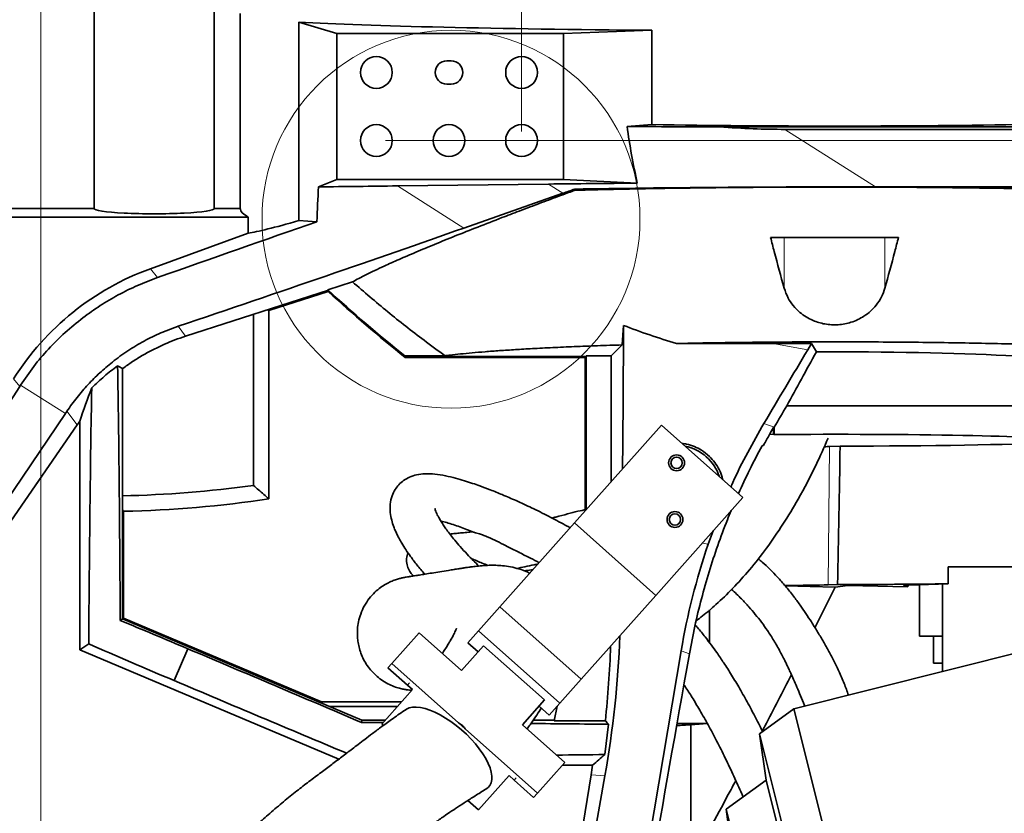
# Model space of a CAD drawing. Header units: millimetres. Extents: x 0 to 11920, y 0 to 8400.
# Tile 29 of 120: x 2749 to 3183, y 5412 to 5762. Entities that reach past the tile are written whole.
import ezdxf

# ---------------------------------------------------------------- set-up
doc = ezdxf.new("R2010")
doc.units = ezdxf.units.MM
doc.header["$LTSCALE"] = 20
doc.styles.add('SLDTEXTSTYLE0', font='TXT', dxfattribs={"width": 0.605})
doc.dimstyles.new('SLDDIMSTYLE1', dxfattribs={"dimtxt": 70, "dimasz": 70, "dimexe": 0, "dimexo": 0.0625, "dimgap": -17.5, "dimtad": 1, "dimdec": 1, "dimrnd": 1e-09, "dimzin": 12, "dimdsep": 46, "dimtxsty": 'SLDTEXTSTYLE0', "dimsah": 1, "dimcen": 0.09, "dimadec": 0, "dimazin": 3, "dimtfac": 1, "dimtmove": 0, "dimatfit": 0, "dimfxl": 1, "dimfrac": 2, "dimtolj": 1, "dimarcsym": 0})
doc.dimstyles.new('SLDDIMSTYLE7', dxfattribs={"dimtxt": 70, "dimasz": 70, "dimexe": 0, "dimexo": 0.0625, "dimgap": 17.5, "dimtad": 1, "dimdec": 1, "dimrnd": 1e-09, "dimzin": 12, "dimdsep": 46, "dimtxsty": 'SLDTEXTSTYLE0', "dimsah": 1, "dimcen": 0.09, "dimadec": 0, "dimazin": 3, "dimtfac": 1, "dimtofl": 0, "dimtmove": 0, "dimatfit": 3, "dimfxl": 1, "dimfrac": 2, "dimtolj": 1, "dimtzin": 12, "dimarcsym": 0})

# ---------------------------------------------------------------- blocks, each defined once
blk = doc.blocks.new('_D_22')
at = {"color": 7, "linetype": 'Continuous', "lineweight": 0}
for p, q in [((2758.05, 5217.64), (2758.05, 6191.72)), ((3108.05, 6097.64), (3108.05, 6191.72)), ((2758.05, 6161.72), (2462.4, 6161.72)), ((2758.05, 6161.72), (3108.05, 6161.72))]:
    blk.add_line(p, q, dxfattribs=at)
at = {"color": 7, "linetype": 'Continuous', "lineweight": 18}
for points in [[(2758.05, 6161.72), (2828.05, 6151.72), (2828.05, 6171.72)], [(3108.05, 6161.72), (3038.05, 6171.72), (3038.05, 6151.72)]]:
    blk.add_solid(points, dxfattribs=at)
at = {"color": 7, "linetype": 'Continuous', "lineweight": 18, "insert": (2462.4, 6251.96), "char_height": 70, "attachment_point": 1, "style": 'SLDTEXTSTYLE0'}
blk.add_mtext('350', dxfattribs=at)
blk = doc.blocks.new('_D_23')
at = {"color": 7, "linetype": 'Continuous', "lineweight": 0}
for p, q in [((2753.16, 6043.64), (2288.66, 6043.64)), ((2318.66, 5213.64), (2318.66, 6043.64)), ((2754.05, 5213.64), (2288.66, 5213.64))]:
    blk.add_line(p, q, dxfattribs=at)
at = {"color": 7, "linetype": 'Continuous', "lineweight": 18}
for points in [[(2318.66, 6043.64), (2308.66, 5973.64), (2328.66, 5973.64)], [(2318.66, 5213.64), (2328.66, 5283.64), (2308.66, 5283.64)]]:
    blk.add_solid(points, dxfattribs=at)
at = {"color": 7, "linetype": 'Continuous', "lineweight": 18, "insert": (2228.43, 5548.43), "char_height": 70, "attachment_point": 1, "rotation": 90, "style": 'SLDTEXTSTYLE0'}
blk.add_mtext('830', dxfattribs=at)
blk = doc.blocks.new('_D_31')
at = {"color": 7, "linetype": 'Continuous', "lineweight": 0}
for p, q in [((3467.39, 6043.64), (4537.73, 6043.64)), ((4507.73, 3672.64), (4507.73, 6043.64)), ((2972.47, 3672.64), (4537.73, 3672.64))]:
    blk.add_line(p, q, dxfattribs=at)
at = {"color": 7, "linetype": 'Continuous', "lineweight": 18}
for points in [[(4507.73, 6043.64), (4497.73, 5973.64), (4517.73, 5973.64)], [(4507.73, 3672.64), (4517.73, 3742.64), (4497.73, 3742.64)]]:
    blk.add_solid(points, dxfattribs=at)
at = {"color": 7, "linetype": 'Continuous', "lineweight": 18, "insert": (4417.5, 4751.19), "char_height": 70, "attachment_point": 1, "rotation": 90, "style": 'SLDTEXTSTYLE0'}
blk.add_mtext('2371', dxfattribs=at)
blk = doc.blocks.new('_D_32')
at = {"color": 7, "linetype": 'Continuous', "lineweight": 0}
for p, q in [((4331.41, 5708.24), (4331.41, 5828.24)), ((2910.05, 5708.24), (4361.41, 5708.24)), ((4331.41, 5213.64), (4331.41, 5708.24)), ((4202.49, 5316.56), (4202.49, 5605.31)), ((4202.49, 5605.31), (4309.92, 5605.31)), ((4309.92, 5605.31), (4309.92, 5316.56)), ((4309.92, 5316.56), (4202.49, 5316.56)), ((2762.05, 5213.64), (4361.41, 5213.64)), ((4331.41, 5213.64), (4331.41, 5093.64))]:
    blk.add_line(p, q, dxfattribs=at)
at = {"color": 7, "linetype": 'Continuous', "lineweight": 18}
for points in [[(4331.41, 5708.24), (4341.41, 5778.24), (4321.41, 5778.24)], [(4331.41, 5213.64), (4321.41, 5143.64), (4341.41, 5143.64)]]:
    blk.add_solid(points, dxfattribs=at)
at = {"color": 7, "linetype": 'Continuous', "lineweight": 18, "insert": (4219.69, 5340.62), "char_height": 70, "attachment_point": 1, "rotation": 90, "style": 'SLDTEXTSTYLE0'}
blk.add_mtext('494,6', dxfattribs=at)
blk = doc.blocks.new('_D_37')
at = {"color": 7, "linetype": 'Continuous', "lineweight": 0}
for p, q in [((3108.05, 6097.64), (3108.05, 6243.23)), ((3381.55, 5524.13), (3381.55, 6243.23)), ((3108.05, 6213.23), (3381.55, 6213.23)), ((3381.55, 6213.23), (3730.06, 6213.23))]:
    blk.add_line(p, q, dxfattribs=at)
at = {"color": 7, "linetype": 'Continuous', "lineweight": 18}
for points in [[(3108.05, 6213.23), (3178.05, 6203.23), (3178.05, 6223.23)], [(3381.55, 6213.23), (3311.55, 6223.23), (3311.55, 6203.23)]]:
    blk.add_solid(points, dxfattribs=at)
at = {"color": 7, "linetype": 'Continuous', "lineweight": 18, "insert": (3489.43, 6303.46), "char_height": 70, "attachment_point": 1, "style": 'SLDTEXTSTYLE0'}
blk.add_mtext('273,5', dxfattribs=at)
blk = doc.blocks.new('_D_44')
at = {"color": 7, "linetype": 'Continuous', "lineweight": 0}
for p, q in [((2753.89, 6445.12), (2753.89, 6552.55)), ((2753.89, 6552.55), (2962.43, 6552.55)), ((2962.43, 6552.55), (2962.43, 6445.12)), ((2970.05, 5712.24), (2970.05, 6453.64)), ((3108.05, 6097.64), (3108.05, 6453.64)), ((2962.43, 6445.12), (2753.89, 6445.12)), ((2970.05, 6423.64), (2719.13, 6423.64)), ((2970.05, 6423.64), (3108.05, 6423.64)), ((3108.05, 6423.64), (3228.05, 6423.64))]:
    blk.add_line(p, q, dxfattribs=at)
at = {"color": 7, "linetype": 'Continuous', "lineweight": 18}
for points in [[(2970.05, 6423.64), (2900.05, 6433.64), (2900.05, 6413.64)], [(3108.05, 6423.64), (3178.05, 6413.64), (3178.05, 6433.64)]]:
    blk.add_solid(points, dxfattribs=at)
at = {"color": 7, "linetype": 'Continuous', "lineweight": 18, "insert": (2777.95, 6535.36), "char_height": 70, "attachment_point": 1, "style": 'SLDTEXTSTYLE0'}
blk.add_mtext('138', dxfattribs=at)
blk = doc.blocks.new('_D_45')
at = {"color": 7, "linetype": 'Continuous', "lineweight": 0}
for p, q in [((3072.78, 6585.12), (3072.78, 6692.55)), ((3072.78, 6692.55), (3281.32, 6692.55)), ((3281.32, 6692.55), (3281.32, 6585.12)), ((3108.05, 6097.64), (3108.05, 6593.64)), ((3246.05, 5712.24), (3246.05, 6593.64)), ((3281.32, 6585.12), (3072.78, 6585.12)), ((3108.05, 6563.64), (2988.05, 6563.64)), ((3246.05, 6563.64), (3108.05, 6563.64)), ((3246.05, 6563.64), (3366.05, 6563.64))]:
    blk.add_line(p, q, dxfattribs=at)
at = {"color": 7, "linetype": 'Continuous', "lineweight": 18}
for points in [[(3108.05, 6563.64), (3038.05, 6573.64), (3038.05, 6553.64)], [(3246.05, 6563.64), (3316.05, 6553.64), (3316.05, 6573.64)]]:
    blk.add_solid(points, dxfattribs=at)
at = {"color": 7, "linetype": 'Continuous', "lineweight": 18, "insert": (3096.84, 6675.36), "char_height": 70, "attachment_point": 1, "style": 'SLDTEXTSTYLE0'}
blk.add_mtext('138', dxfattribs=at)

msp = doc.modelspace()

# ---------------------------------------------------------------- linework, layer by layer
at = {"color": 7, "linetype": 'Continuous', "lineweight": 35}
for p, q in [((2781.547743, 5773.435074), (2781.547743, 5678.235074)), ((2834.547743, 5678.235074), (2834.547743, 5773.435074)), ((2846.047743, 5764.235074), (2846.047743, 5678.235074)), ((2871.84458, 5760.384091), (2888.610299, 5755.366003)), ((2871.84458, 5672.924316), (2871.84458, 5760.384091)), ((2988.54878, 5755.366003), (2888.610299, 5755.366003)), ((2888.610299, 5755.366003), (2888.610299, 5691.06047)), ((2988.54878, 5755.366003), (3027.534674, 5756.823973)), ((2988.54878, 5691.06047), (2988.54878, 5755.366003)), ((3027.534674, 5756.823973), (3027.534674, 5715.266334)), ((2939.047743, 5743.335074), (2937.047743, 5743.335074)), ((2937.047743, 5733.135074), (2939.047743, 5733.135074)), ((3027.534674, 5715.266334), (3016.553599, 5714.444444)), ((3057.319853, 5714.235074), (3202.339234, 5714.235074)), ((3086.189174, 5713.155096), (3200.060025, 5713.155096)), ((2880.476973, 5687.814083), (2888.610299, 5691.06047)), ((2888.610299, 5691.06047), (2988.54878, 5691.06047)), ((2915.299674, 5688.220672), (2981.912222, 5689.043124)), ((2988.54878, 5691.06047), (3021.070568, 5689.438542)), ((3194.917043, 5687.84832), (3126.156558, 5687.84832)), ((2988.301562, 5684.997486), (2944.637103, 5669.644633)), ((2993.547285, 5686.304871), (2993.468302, 5686.80798)), ((2781.547743, 5678.235074), (2733.047743, 5678.235074)), ((2849.517764, 5674.516806), (2735.90087, 5674.516806)), ((2846.047743, 5678.235074), (2834.547743, 5678.235074)), ((2849.517764, 5667.431571), (2849.517764, 5674.516806)), ((2871.84458, 5672.924316), (2879.826198, 5672.439095)), ((2849.517764, 5667.431571), (2806.378938, 5651.730322)), ((3136.249371, 5665.526866), (3079.846114, 5665.526866)), ((2884.675344, 5642.431718), (2895.497849, 5645.915626)), ((2884.896194, 5642.227531), (2821.863025, 5621.936316)), ((2858.659627, 5633.304719), (2884.782927, 5641.714157)), ((2884.782927, 5641.714157), (2884.898256, 5642.235295)), ((2851.820412, 5556.173078), (2851.820412, 5631.579997)), ((2858.659627, 5633.304719), (2857.978326, 5633.562311)), ((2858.659627, 5633.304719), (2858.659627, 5550.245879)), ((3014.343107, 5618.121625), (3014.971507, 5626.739624)), ((3009.549178, 5613.327696), (3014.343107, 5618.121625)), ((3097.961331, 5618.755667), (3080.818558, 5618.753804)), ((3097.961331, 5618.755667), (3096.247034, 5615.89898)), ((3100.055158, 5615.05484), (3097.961331, 5618.755667)), ((2918.589594, 5613.327696), (2918.919251, 5613.065657)), ((2918.589594, 5613.327696), (2936.308434, 5613.327696)), ((2918.760926, 5612.611687), (2918.919445, 5613.065657)), ((2918.760926, 5612.611687), (2998.093773, 5612.611687)), ((2998.547743, 5613.065657), (2918.919251, 5613.065657)), ((2998.093773, 5612.611687), (2998.547743, 5613.065657)), ((2998.093773, 5612.611687), (2998.093773, 5545.414255)), ((2998.547743, 5613.327696), (3009.549178, 5613.327696)), ((2998.547743, 5613.327696), (2998.547743, 5545.406078)), ((3009.549178, 5613.327696), (3009.549178, 5557.766722)), ((2794.105275, 5607.663419), (2794.105275, 5497.294306)), ((2656.166569, 5455.685735), (2748.759581, 5599.854497)), ((2768.901905, 5587.88263), (2672.464297, 5445.366246)), ((3087.016112, 5591.235074), (3202.547743, 5591.235074)), ((2775.276636, 5584.463687), (2775.276636, 5483.725108)), ((2673.988594, 5437.891521), (2774.113494, 5582.817368)), ((3031.779103, 5582.743115), (2993.3991, 5539.62133)), ((3067.634294, 5550.830653), (3031.779103, 5582.743115)), ((3081.397569, 5581.735074), (3081.182311, 5581.735074)), ((3081.182311, 5578.701415), (3081.182311, 5581.735074)), ((3081.456409, 5581.8348), (3081.397569, 5581.735074)), ((3081.397569, 5578.609202), (3081.397569, 5581.735074)), ((3081.182311, 5578.701415), (3079.432357, 5578.674959)), ((3081.397569, 5578.609202), (3081.182311, 5578.701415)), ((3110.531889, 5573.486322), (3105.839288, 5573.310891)), ((3067.634294, 5550.830653), (3029.254292, 5507.708868)), ((2794.105275, 5545.425349), (2794.559245, 5544.752814)), ((2794.559245, 5497.595292), (2794.559245, 5544.752814)), ((2993.3991, 5539.62133), (2960.491052, 5502.64755)), ((3029.254292, 5507.708868), (2993.3991, 5539.62133)), ((3054.511794, 5536.086891), (3052.334148, 5530.208537)), ((3158.132534, 5520.235074), (3189.648069, 5520.235074)), ((3158.132534, 5520.235074), (3158.132534, 5512.818507)), ((3086.248303, 5511.954534), (3108.394017, 5511.374628)), ((3301.096719, 5510.634383), (3090.055332, 5457.624824)), ((3108.394017, 5511.374628), (3099.441641, 5493.405652)), ((3105.181763, 5512.328109), (3109.399309, 5512.48578)), ((3108.394017, 5511.374628), (3113.955275, 5511.98592)), ((3113.955275, 5511.98592), (3140.311121, 5511.427046)), ((3138.714007, 5511.824954), (3140.311121, 5511.427046)), ((3140.311121, 5511.427046), (3140.311121, 5512.172291)), ((3158.132534, 5512.818507), (3145.235285, 5512.40145)), ((3145.492529, 5512.409768), (3145.492529, 5489.735074)), ((3155.664768, 5474.104659), (3155.664768, 5512.738707)), ((3029.254292, 5507.708868), (2996.346244, 5470.735088)), ((2960.491052, 5502.64755), (2951.088753, 5492.083613)), ((2996.346244, 5470.735088), (2960.491052, 5502.64755)), ((3052.969532, 5486.802482), (3052.969532, 5501.273339)), ((2793.075052, 5496.611259), (2794.105275, 5497.294306)), ((2794.559245, 5497.595292), (2794.105275, 5497.294306)), ((2794.105275, 5497.294306), (2899.638158, 5452.692606)), ((2881.815242, 5460.71801), (2794.559245, 5497.595292)), ((2951.088753, 5492.083613), (2946.387603, 5486.801644)), ((2986.943945, 5460.171151), (2951.088753, 5492.083613)), ((2924.873124, 5491.207265), (2912.822077, 5477.667332)), ((2943.547703, 5474.586191), (2924.873124, 5491.207265)), ((3155.664768, 5489.735074), (3145.492529, 5489.735074)), ((3151.639969, 5489.735074), (3151.639969, 5477.735074)), ((2779.20753, 5486.331326), (2775.276636, 5483.725108)), ((2775.276636, 5483.725108), (2889.449599, 5435.471823)), ((2822.846285, 5484.162607), (2816.914696, 5470.127769)), ((2943.547703, 5474.586191), (2953.264977, 5485.504017)), ((2950.869502, 5482.812586), (2946.387603, 5486.801644)), ((2980.15637, 5461.569671), (2953.264977, 5485.504017)), ((3040.440277, 5483.26613), (3024.346214, 5388.094783)), ((2911.136228, 5475.7732), (2912.822077, 5477.667332)), ((2911.136228, 5475.7732), (2919.726535, 5468.127506)), ((2912.822077, 5477.667332), (2942.26492, 5451.462101)), ((3155.664768, 5477.735074), (3151.639969, 5477.735074)), ((2996.346244, 5470.735088), (2986.943945, 5460.171151)), ((2921.967484, 5466.132977), (2908.480695, 5450.979918)), ((2919.726535, 5468.127506), (2921.967484, 5466.132977)), ((2881.72325, 5460.26404), (2881.815242, 5460.71801)), ((2917.147961, 5460.71801), (2881.815242, 5460.71801)), ((2915.345275, 5458.692606), (2885.44145, 5458.692606)), ((2980.15637, 5461.569671), (2970.439097, 5450.651845)), ((2982.242795, 5454.889182), (2977.760896, 5458.87824)), ((2986.943945, 5460.171151), (2982.242795, 5454.889182)), ((2985.781751, 5458.86537), (2984.463653, 5452.430567)), ((2985.746362, 5458.692606), (2985.627984, 5458.692606)), ((3090.055332, 5457.624824), (3074.956996, 5446.614967)), ((3177.268929, 5110.410498), (3090.055332, 5457.624824)), ((2899.638158, 5452.692606), (2899.43064, 5451.668534)), ((2899.638158, 5452.692606), (2910.005051, 5452.692606)), ((2908.480695, 5450.979918), (2909.143341, 5450.390139)), ((2942.26492, 5451.462101), (2945.205782, 5448.844624)), ((2945.205782, 5448.844624), (2977.062628, 5420.490838)), ((2989.113676, 5434.030771), (2970.439097, 5450.651845)), ((2975.243688, 5452.692606), (2984.517329, 5452.692606)), ((2984.463653, 5452.430567), (3006.997318, 5452.430567)), ((3006.769914, 5437.508113), (3008.402385, 5450.869559)), ((3038.60085, 5451.235074), (3051.954794, 5451.235074)), ((3044.731162, 5450.658991), (3051.993489, 5451.166822)), ((3044.731162, 5390.069592), (3044.731162, 5450.658991)), ((3074.956996, 5446.614967), (3077.855297, 5426.250204)), ((3158.760006, 5112.978854), (3074.956996, 5446.614967)), ((2989.113676, 5434.030771), (2977.062628, 5420.490838)), ((2988.075177, 5432.863967), (3001.390737, 5432.863967)), ((2951.058735, 5413.08387), (2964.545524, 5428.236928)), ((2966.786474, 5426.242399), (2964.545524, 5428.236928)), ((3000.713466, 5428.555825), (2980.860643, 5306.146002)), ((3000.443398, 5392.517665), (3006.77403, 5428.067554)), ((2966.786474, 5426.242399), (2975.37678, 5418.596705)), ((3077.855297, 5426.250204), (3060.243206, 5413.407291)), ((3151.690968, 5132.296008), (3077.855297, 5426.250204)), ((2977.062628, 5420.490838), (2975.37678, 5418.596705)), ((2946.368738, 5417.258142), (2951.058735, 5413.08387)), ((3060.243206, 5413.407291), (3065.11363, 5379.185504)), ((3130.100453, 5135.291976), (3060.243206, 5413.407291))]:
    msp.add_line(p, q, dxfattribs=at)
at = {"color": 8, "linetype": 'Continuous', "lineweight": 18}
for p, q in [((3086.189174, 5713.155096), (3126.156558, 5687.84832)), ((2915.299674, 5688.220672), (2944.637103, 5669.644633)), ((2988.301562, 5684.997486), (2981.912222, 5689.043124)), ((3085.831449, 5643.15307), (3085.831449, 5665.526866)), ((3130.264037, 5643.15307), (3130.264037, 5665.526866)), ((2806.378938, 5651.730322), (2809.524442, 5647.822199)), ((2818.600537, 5626.328888), (2821.863025, 5621.936316)), ((3080.818558, 5618.753804), (3096.247034, 5615.89898)), ((2748.759581, 5599.854497), (2746.07306, 5603.192359)), ((2768.901905, 5587.88263), (2749.118154, 5600.409418)), ((2774.113494, 5582.817368), (2769.592859, 5588.903895)), ((3076.943399, 5583.543871), (3081.456409, 5581.8348)), ((3105.839288, 5573.310891), (3105.181763, 5512.328109)), ((3052.334148, 5530.208537), (3049.711724, 5530.69378)), ((3074.773894, 5523.508121), (3074.782968, 5524.34977)), ((3138.714007, 5511.824954), (3138.714007, 5511.989185)), ((3044.03701, 5481.904053), (3040.440277, 5483.26613)), ((2919.726535, 5468.127506), (2920.569459, 5469.074572)), ((2967.629398, 5427.189466), (2966.786474, 5426.242399)), ((3006.77403, 5428.067554), (3000.713466, 5428.555825))]:
    msp.add_line(p, q, dxfattribs=at)
at = {"color": 7, "linetype": 'Continuous', "lineweight": 35, "flags": 128}
msp.add_lwpolyline([(2954.872593, 5422.691042), (2955.278913, 5422.999323), (2956.111169, 5423.934403), (2956.675894, 5425.095834), (2956.96516, 5426.46731), (2956.974906, 5428.029581), (2956.704997, 5429.760715), (2956.15922, 5431.636411), (2955.345237, 5433.630338), (2954.274475, 5435.714505), (2952.961965, 5437.859657), (2951.426131, 5440.035678), (2949.688534, 5442.212024), (2947.773566, 5444.358142), (2945.708107, 5446.443906), (2943.521154, 5448.440036), (2941.243406, 5450.318512), (2938.906837, 5452.052963), (2936.544248, 5453.619041), (2934.188804, 5454.994762), (2931.873571, 5456.160815), (2929.63105, 5457.10083), (2927.49272, 5457.801611), (2925.488599, 5458.253322), (2923.64682, 5458.44962), (2921.993239, 5458.387751), (2920.551067, 5458.068583), (2919.34055, 5457.496596), (2919.233607, 5457.426235)], dxfattribs=at)
at = {"color": 7, "linetype": 'Continuous', "lineweight": 18}
msp.add_circle((2938.941873, 5673.54444), 83.330639, dxfattribs=at)
at = {"color": 7, "linetype": 'Continuous', "lineweight": 35}
for centre, radius in [((2906.047743, 5738.235074), 7), ((2970.047743, 5738.235074), 7), ((2906.047743, 5708.235074), 7), ((2938.047743, 5708.235074), 7), ((2970.047743, 5708.235074), 7), ((3038.41209, 5566.129763), 3.5), ((3038.41209, 5566.129763), 2.5), ((3037.683396, 5541.140385), 3.5), ((3037.683396, 5541.140385), 2.5)]:
    msp.add_circle(centre, radius, dxfattribs=at)
for centre, radius, start, end in [((2937.047743, 5738.235074), 5.1, 90, 270), ((2939.047743, 5738.235074), 5.1, 270, 90), ((3292.10445, 6082.887758), 600, 227.230665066, 231.499258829), ((3292.10445, 6082.887758), 600.45397, 227.284695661, 231.55458551), ((3038.047743, 5553.635074), 20.262039, 18.48910979, 78.17033236), ((2783.047743, 6055.835074), 504.372669, 271.25621532, 277.83685804), ((2783.047743, 6055.835074), 511.211885, 271.29029909, 278.50566132)]:
    msp.add_arc(centre, radius, start, end, dxfattribs=at)
for centre, major_axis, ratio, start_param, end_param in [((3108.047743, 5763.352709), (262, 0), 0.0261859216, 3.5890762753, 4.4000326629), ((3111.255804, 5697.283264), (-45.848029, 175.494907), 0.4937278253, 1.3453816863, 1.4868660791), ((3072.958559, 5721.532532), (261.956732, -0.324808), 0.0279813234, 4.4954024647, 4.6526885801), ((3108.047743, 5728.332766), (262, 0), 0.0524077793, 4.4000326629, 5.0247452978), ((2770.419682, 5913.095817), (407.638889, -167.02207), 0.2696226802, 5.5971883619, 5.7011726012), ((2914.531062, 5398.975991), (-1.85069, 533.205909), 0.0737545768, 0.9980811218, 1.0320205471), ((2436.897627, 5701.406644), (841.545631, -0.463591), 0.0186650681, 5.2675845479, 5.3170566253), ((3130.748415, 5684.940822), (261.814196, -0.144228), 0.0186650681, 2.0030565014, 2.1754639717), ((3137.744137, 5680.511231), (261.956732, -0.324808), 0.0279813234, 1.6150801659, 2.1541080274), ((3089.449572, 5711.090658), (173.668179, 55.64717), 0.0402101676, 2.1434228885, 2.1795572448), ((2808.047743, 5678.235074), (26.5, 0), 0.0874886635, 3.1415926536, 6.2831853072), ((3108.047743, 5678.235074), (262, 0), 0.0874886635, 3.1415926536, 3.3045263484), ((2642.403794, 5571.283081), (534.378305, 194.140823), 0.0276329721, 1.1003937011, 1.2426993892), ((3108.047743, 5763.108169), (261.981275, 95.469791), 0.032810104, 3.2925704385, 3.5771203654), ((2619.5185, 5585.773722), (558.219148, 178.865904), 0.0402101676, 5.064140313, 5.3211498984), ((2847.493235, 5538.91553), (-75.291461, 93.5457), 0.9993200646, 5.9547597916, 6.6116108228), ((2997.157796, 5638.17223), (-0.170354, 345.787249), 0.0515283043, 4.4944979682, 4.6792950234), ((3198.393833, 5600.936314), (1871.151044, -0.917114), 0.0095102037, 1.6336782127, 1.6564508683), ((3117.08322, 5615.981707), (187.285421, 311.058385), 0.0490669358, 1.6005963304, 1.7047568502), ((3108.047743, 5609.370079), (108.673785, 0), 0.0524523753, 6.2419460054, 7.9275946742), ((2948.847429, 5399.261948), (254.772391, -234.19938), 0.2081387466, 2.3990423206, 2.4094437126), ((2787.449487, 5421.561649), (0.278081, 282.892345), 0.0203545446, 4.9809177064, 5.4361596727), ((2850.179544, 5535.577932), (120.303864, 0.759774), 0.9934081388, 2.5618694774, 2.5673867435), ((2823.063192, 5568.616267), (34.270451, 107.15365), 0.4474954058, 1.4269983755, 1.5660206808), ((2784.710036, 5415.079787), (0.278081, 282.892345), 0.0203545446, 0.8623502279, 1.316206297), ((2702.817716, 5533.029851), (256.031835, 370.506005), 0.0523654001, 4.897056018, 4.8998418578), ((3108.047743, 5616.862893), (94.404655, 157.547574), 0.0269376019, 1.7503080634, 1.8111137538), ((2853.154619, 5528.101548), (-57.32831, 77.186118), 0.9984718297, 0.3059332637, 0.326927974), ((3331.658898, 5430.032756), (50.746037, 295.990291), 0.9714239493, 1.2057951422, 1.2175746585), ((3331.658898, 5430.032756), (50.746037, 295.990291), 0.9714239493, 1.2175746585, 1.2360439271), ((3108.047743, 5576.235074), (94.5, 0), 0.0261859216, 0, 1.8566873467), ((3108.047743, 5576.235074), (105, 0), 0.0261859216, 4.7360497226, 5.8421254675), ((3176.923812, 5488.630717), (446.098575, 137.551062), 0.2404062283, 1.7226395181, 1.7240840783), ((3089.456248, 5573.61118), (20.001163, 0.000087), 0.0261785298, 5.4959542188, 5.6722369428), ((3108.047743, 1429.291723), (86.027039, 6992.460502), 0.0086096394, 0.9365372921, 0.9473256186), ((3335.812683, 5428.459723), (-161.074608, 256.699982), 0.9841060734, 0.6736038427, 0.8349280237), ((3088.798722, 5512.628398), (20.001163, 0.000087), 0.0261785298, 4.5766573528, 5.6722369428), ((3108.047743, 5515.235074), (105, 0), 0.0261859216, 4.7252613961, 5.209624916), ((3168.549664, 5511.90707), (30, 0), 0.0261859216, 2.4609142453, 3.2463124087), ((2813.02359, 5482.072994), (101.322524, -42.822263), 0.0524077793, 1.4958685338, 1.7910689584), ((2561.796359, 5500.121994), (373.326347, 258.733879), 0.9844228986, 5.508757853, 5.6470552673), ((2811.567847, 5478.628534), (101.322524, -42.822263), 0.0524077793, 4.4095428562, 4.7873167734), ((2827.368039, 5439.597054), (690.835389, -291.969973), 0.0524077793, 1.4884653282, 1.5994857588), ((2558.931622, 5500.352792), (449.166203, -36.1872), 0.9986206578, 6.2569923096, 6.3302069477), ((3108.047743, 5803.86657), (104.86083, 568.261586), 0.0095102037, 2.1748929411, 2.6124076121), ((2852.026853, 5497.942715), (690.835389, -291.969973), 0.0524077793, 4.6836995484, 4.793800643), ((2815.914166, 5412.495839), (814.401034, 0.803622), 0.0482533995, 1.4561282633, 1.4680185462), ((2815.914166, 5412.495839), (814.401034, 0.803622), 0.0482533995, 1.3321352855, 1.3751109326), ((2506.810222, 5504.551968), (646.563005, -428.157266), 0.366747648, 0.9551155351, 0.9583237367), ((3108.047743, 5444.801807), (105, 0), 0.0699268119, 2.2180716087, 2.2955821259), ((2842.684813, 5475.838346), (814.401034, 0.803622), 0.0482533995, 4.8885552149, 4.9152095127), ((2618.575566, 5495.547561), (598.408928, 343.123853), 0.3943884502, 5.1637976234, 5.1750683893), ((2555.891971, 5500.597683), (449.166203, -36.1872), 0.9986206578, 6.202904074, 6.2125952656)]:
    msp.add_ellipse(centre, major_axis=major_axis, ratio=ratio, start_param=start_param, end_param=end_param, dxfattribs=at)
for points, knots in [([(2993.547285, 5686.304871), (2996.547971, 5686.38162), (3002.55399, 5686.535237), (3011.790439, 5686.742312), (3021.188225, 5686.931998), (3030.802114, 5687.103079), (3040.60631, 5687.255073), (3050.600151, 5687.387276), (3060.715672, 5687.498508), (3070.992973, 5687.58888), (3081.406044, 5687.657599), (3091.950968, 5687.704066), (3102.554273, 5687.727621), (3113.262437, 5687.728013), (3124.04502, 5687.704593), (3134.895762, 5687.656714), (3145.730577, 5687.584375), (3156.142897, 5687.490898), (3166.108747, 5687.37951), (3175.628756, 5687.252494), (3185.080965, 5687.10733), (3191.29336, 5686.994324), (3194.401884, 5686.937779)], [0, 0, 0, 0, 0.0484360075, 0.0969470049, 0.1456854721, 0.1945003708, 0.2441881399, 0.2939569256, 0.3439715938, 0.3940689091, 0.4450696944, 0.4961581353, 0.5475127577, 0.5989568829, 0.6514274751, 0.7039935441, 0.7568497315, 0.8098035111, 0.8571757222, 0.9046181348, 0.9522733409, 1, 1, 1, 1]), ([(2895.497849, 5645.915626), (2896.414328, 5646.419289), (2898.247289, 5647.426616), (2901.560701, 5649.111155), (2905.284126, 5650.92087), (2910.018403, 5653.129501), (2915.964307, 5655.794182), (2923.35087, 5658.979332), (2931.593013, 5662.421767), (2940.694097, 5666.119065), (2950.637873, 5670.062919), (2960.144885, 5673.754922), (2968.938214, 5677.116137), (2976.830088, 5680.096927), (2985.006917, 5683.153772), (2990.700494, 5685.254504), (2993.547285, 5686.304871)], [0, 0, 0, 0, 0.06027558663, 0.12055131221, 0.1812253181, 0.24189947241, 0.32732367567, 0.41281645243, 0.49824264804, 0.58618501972, 0.67419942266, 0.76214369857, 0.82143703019, 0.880730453, 0.94036518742, 1, 1, 1, 1]), ([(3085.831449, 5643.15307), (3084.361794, 5648.459069), (3082.332953, 5655.783936), (3080.383437, 5663.421744), (3079.846114, 5665.526866)], [0, 0, 0, 0, 0.7243814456, 1, 1, 1, 1]), ([(3136.249371, 5665.526866), (3135.712049, 5663.421744), (3133.762533, 5655.783936), (3131.733692, 5648.459069), (3130.264037, 5643.15307)], [0, 0, 0, 0, 0.2756185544, 1, 1, 1, 1]), ([(2749.118154, 5600.409418), (2751.022574, 5603.185378), (2754.831485, 5608.737399), (2761.444627, 5616.448024), (2768.68918, 5623.641235), (2776.343136, 5630.010155), (2784.204827, 5635.53464), (2792.248226, 5640.287844), (2800.67264, 5644.472719), (2806.57383, 5646.705701), (2809.524442, 5647.822199)], [0, 0, 0, 0, 0.1274254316, 0.2548555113, 0.3861416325, 0.5174332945, 0.6366863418, 0.7559423, 0.8779704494, 1, 1, 1, 1]), ([(2895.497849, 5645.915626), (2900.638064, 5641.488049), (2910.925739, 5632.626656), (2924.63188, 5621.871374), (2933.211343, 5615.593823), (2936.308434, 5613.327696)], [0, 0, 0, 0, 0.3895410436, 0.7796310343, 1, 1, 1, 1]), ([(3130.264037, 5643.15307), (3129.821717, 5641.864171), (3128.92669, 5639.256106), (3126.721508, 5635.876453), (3124.068271, 5633.014777), (3121.338772, 5630.891254), (3118.378095, 5629.226166), (3115.517499, 5628.091644), (3112.563568, 5627.342248), (3109.667283, 5626.969852), (3106.690141, 5626.953393), (3103.815687, 5627.291691), (3101.078615, 5627.950051), (3098.267479, 5628.975639), (3095.421959, 5630.46493), (3092.434567, 5632.638363), (3089.737992, 5635.409948), (3087.29323, 5638.992789), (3086.352926, 5641.668928), (3085.831449, 5643.15307)], [0, 0, 0, 0, 0.0824833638, 0.1669036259, 0.2295658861, 0.293696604, 0.3427578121, 0.3930833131, 0.4346244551, 0.4773263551, 0.518896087, 0.5617820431, 0.6018393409, 0.6428471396, 0.6978572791, 0.7544511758, 0.8286653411, 0.9049806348, 1, 1, 1, 1]), ([(3014.971507, 5626.739624), (3018.817322, 5625.282643), (3026.515952, 5622.366027), (3034.386828, 5619.952449), (3038.325845, 5618.744563)], [0, 0, 0, 0, 0.4995452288, 1, 1, 1, 1]), ([(2818.600537, 5626.328888), (2816.04148, 5625.395152), (2810.923332, 5623.527668), (2803.518803, 5619.873597), (2796.365023, 5615.592888), (2789.854314, 5610.864344), (2784.028746, 5605.86737), (2778.823692, 5600.661644), (2773.945853, 5595.038706), (2771.04385, 5590.948822), (2769.592859, 5588.903895)], [0, 0, 0, 0, 0.1307469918, 0.2614956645, 0.3960241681, 0.5305519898, 0.6465737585, 0.7625942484, 0.8812980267, 1, 1, 1, 1]), ([(2794.105275, 5607.663419), (2795.560612, 5608.707397), (2798.47588, 5610.798648), (2803.060813, 5613.616518), (2807.788905, 5616.194938), (2812.51406, 5618.425054), (2817.205662, 5620.360476), (2820.309212, 5621.410576), (2821.863025, 5621.936316)], [0, 0, 0, 0, 0.1713592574, 0.3432595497, 0.5146187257, 0.6865194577, 0.8430539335, 1, 1, 1, 1]), ([(2936.308434, 5613.327696), (2937.052303, 5613.424107), (2939.146493, 5613.69553), (2943.053202, 5614.131965), (2948.181308, 5614.630988), (2953.926271, 5615.118582), (2960.284542, 5615.59242), (2967.250092, 5616.050169), (2975.033837, 5616.502714), (2983.680386, 5616.944791), (2993.29171, 5617.372626), (3003.475283, 5617.770242), (3010.7205, 5618.004497), (3014.343107, 5618.121625)], [0, 0, 0, 0, 0.0486312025, 0.1369099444, 0.2252643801, 0.3135430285, 0.4046988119, 0.4959380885, 0.5870937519, 0.689346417, 0.7915990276, 0.8957995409, 1, 1, 1, 1]), ([(3038.325845, 5618.744563), (3038.398377, 5618.746112), (3042.752921, 5618.839152), (3051.529552, 5619.006198), (3065.004459, 5619.20442), (3078.838516, 5619.349246), (3093.320698, 5619.441163), (3108.271236, 5619.472604), (3123.739424, 5619.438116), (3139.244854, 5619.334181), (3154.524125, 5619.161651), (3169.325255, 5618.924354), (3183.699348, 5618.623884), (3197.672473, 5618.257542), (3209.077479, 5617.891089), (3218.062389, 5617.559992), (3222.547388, 5617.373167), (3224.792322, 5617.279653)], [0, 0, 0, 0, 0.0011877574, 0.0713080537, 0.1414283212, 0.2132049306, 0.2849815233, 0.3623829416, 0.43978436, 0.5194356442, 0.5990869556, 0.6764707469, 0.753854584, 0.8334832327, 0.9131119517, 0.956508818, 1, 1, 1, 1]), ([(3087.016112, 5591.235074), (3089.14496, 5595.141095), (3093.404597, 5602.956697), (3097.837632, 5611.020902), (3100.055158, 5615.05484)], [0, 0, 0, 0, 0.4997723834, 1, 1, 1, 1]), ([(2791.948295, 5608.892907), (2789.966224, 5607.40127), (2785.989861, 5604.408801), (2782.345944, 5600.906042), (2780.518387, 5599.14928)], [0, 0, 0, 0, 0.4984634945, 1, 1, 1, 1]), ([(3076.943399, 5583.543871), (3074.513107, 5579.277707), (3069.641871, 5570.726679), (3064.876265, 5561.308299), (3062.682171, 5556.170595), (3062.39366, 5555.495014)], [0, 0, 0, 0, 0.463725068, 0.9294826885, 1, 1, 1, 1]), ([(3040.843502, 5574.675461), (3041.510042, 5574.598109), (3043.362285, 5574.383155), (3046.272572, 5573.373286), (3049.706361, 5571.633837), (3052.77083, 5569.238835), (3055.350746, 5566.32378), (3057.238809, 5563.230134), (3058.389295, 5560.645773), (3058.710491, 5559.088214), (3058.790063, 5558.70235)], [0, 0, 0, 0, 0.0782173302, 0.2173572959, 0.3564999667, 0.5270168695, 0.6691190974, 0.8112322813, 0.9532352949, 1, 1, 1, 1]), ([(3047.024782, 5496.44828), (3047.979347, 5497.170725), (3050.98891, 5499.448461), (3056.409978, 5504.135548), (3063.393012, 5510.846724), (3070.874287, 5519.14879), (3078.308599, 5528.62431), (3085.443701, 5539.036028), (3092.776874, 5551.239987), (3099.462724, 5563.870435), (3103.485051, 5573.006326), (3105.217589, 5576.941433)], [0, 0, 0, 0, 0.0357527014, 0.1127215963, 0.2138732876, 0.3248999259, 0.4462623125, 0.5734261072, 0.7017332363, 0.8715274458, 1, 1, 1, 1]), ([(3076.129455, 5573.615667), (3074.240666, 5570.078302), (3070.54284, 5563.152937), (3067.287092, 5556.038026), (3065.694327, 5552.557297)], [0, 0, 0, 0, 0.5107838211, 1, 1, 1, 1]), ([(2989.292036, 5538.67845), (2986.862283, 5539.993068), (2981.972365, 5542.638758), (2974.749039, 5546.199857), (2967.933867, 5549.372703), (2961.831252, 5552.016884), (2956.476977, 5554.177354), (2952.112049, 5555.817998), (2948.358379, 5557.141872), (2944.809764, 5558.298574), (2940.809039, 5559.449127), (2936.408919, 5560.476852), (2931.909801, 5561.211714), (2927.542995, 5561.387605), (2923.803502, 5560.938681), (2920.746528, 5559.965983), (2918.052435, 5558.445727), (2915.920773, 5556.58168), (2914.136629, 5554.260783), (2912.773543, 5551.405348), (2912.008701, 5547.874157), (2912.064592, 5544.228368), (2912.686377, 5540.947811), (2913.581795, 5538.162339), (2914.460683, 5536.01661), (2915.270119, 5534.285982), (2916.173052, 5532.535376), (2917.348347, 5530.456867), (2918.989339, 5527.837426), (2921.204246, 5524.647615), (2923.904875, 5521.060204), (2926.169619, 5518.376904), (2927.323559, 5517.0097)], [0, 0, 0, 0, 0.0582672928, 0.1172639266, 0.1705599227, 0.217599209, 0.2581907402, 0.2927585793, 0.3159225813, 0.342206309, 0.3712816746, 0.402978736, 0.4369911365, 0.4696989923, 0.5006486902, 0.5293090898, 0.555252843, 0.5789399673, 0.6017052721, 0.6294308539, 0.6625585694, 0.6971706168, 0.7317763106, 0.7630022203, 0.785160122, 0.8044481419, 0.8218696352, 0.8465200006, 0.8804553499, 0.9157198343, 0.9570572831, 1, 1, 1, 1]), ([(2851.820412, 5556.173078), (2852.562854, 5555.526459), (2854.842569, 5553.540974), (2857.122326, 5551.572962), (2858.659627, 5550.245879)], [0, 0, 0, 0, 0.3256731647, 1, 1, 1, 1]), ([(2951.206755, 5520.628658), (2950.38309, 5521.429309), (2948.590142, 5523.172161), (2945.824461, 5526.050817), (2943.06767, 5529.07629), (2940.63686, 5531.93083), (2938.65207, 5534.412283), (2937.067355, 5536.532328), (2935.735092, 5538.437122), (2934.557472, 5540.250178), (2933.60174, 5541.874302), (2932.895147, 5543.220269), (2932.379375, 5544.326959), (2931.988329, 5545.305431), (2931.795879, 5546.001153), (2931.774488, 5546.037359), (2931.765828, 5546.052018)], [0, 0, 0, 0, 0.0693911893, 0.1510503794, 0.2508503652, 0.3397793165, 0.4169534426, 0.4931080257, 0.5613065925, 0.6347795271, 0.7069697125, 0.7638671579, 0.814923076, 0.885459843, 0.9536259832, 1, 1, 1, 1]), ([(2998.657444, 5545.529333), (2997.403375, 5545.285662), (2994.614818, 5544.743832), (2990.144979, 5543.578222), (2986.317418, 5542.477713), (2984.026329, 5541.940806), (2983.432328, 5541.801605)], [0, 0, 0, 0, 0.2441102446, 0.5428053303, 0.8814650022, 1, 1, 1, 1]), ([(3062.530419, 5545.096203), (3061.946853, 5543.72856), (3059.785597, 5538.663455), (3056.492081, 5529.646132), (3052.652459, 5518.054112), (3049.292865, 5506.18468), (3046.360185, 5494.146484), (3044.811394, 5485.984823), (3044.03701, 5481.904053)], [0, 0, 0, 0, 0.0677316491, 0.2508460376, 0.4374878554, 0.6241277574, 0.8120666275, 1, 1, 1, 1]), ([(2934.439666, 5540.481991), (2935.306602, 5540.260459), (2938.093994, 5539.548185), (2942.929586, 5537.916171), (2946.854337, 5536.405705), (2948.878418, 5535.626724)], [0, 0, 0, 0, 0.179395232, 0.5767957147, 1, 1, 1, 1]), ([(2948.523816, 5535.760282), (2948.116417, 5535.714197), (2946.756429, 5535.560357), (2944.529789, 5535.322757), (2941.946766, 5535.077891), (2939.916142, 5534.891857), (2938.804166, 5534.779174), (2938.4262, 5534.740873)], [0, 0, 0, 0, 0.11499627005, 0.38388259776, 0.63772383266, 0.87686047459, 1, 1, 1, 1]), ([(2969.093654, 5526.61132), (2968.70394, 5526.779002), (2966.676456, 5527.651368), (2963.415621, 5529.450649), (2959.21464, 5531.589367), (2955.975542, 5533.121219), (2953.361834, 5534.164389), (2951.643776, 5534.748235), (2950.244733, 5535.179596), (2949.295515, 5535.457351), (2948.993371, 5535.582682), (2948.879605, 5535.629873)], [0, 0, 0, 0, 0.05593066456, 0.29097874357, 0.47098030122, 0.65356653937, 0.7436188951, 0.83575303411, 0.89859737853, 0.9618187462, 1, 1, 1, 1]), ([(2989.304811, 5538.702407), (2989.416854, 5538.643108), (2990.107563, 5538.277552), (2990.860365, 5537.842242), (2991.491052, 5537.477546)], [0, 0, 0, 0, 0.1622150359, 1, 1, 1, 1]), ([(2920.027943, 5526.386847), (2919.867642, 5526.020047), (2919.342968, 5524.819489), (2919.28402, 5522.503574), (2919.82786, 5519.917724), (2921.012671, 5517.70725), (2921.993242, 5516.709766), (2922.444256, 5516.250973)], [0, 0, 0, 0, 0.1011916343, 0.3312062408, 0.5666383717, 0.8006749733, 1, 1, 1, 1]), ([(2955.157553, 5520.900436), (2953.549495, 5521.566248), (2951.094486, 5522.582738), (2948.700501, 5523.597892), (2947.874602, 5523.94811)], [0, 0, 0, 0, 0.6550109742, 1, 1, 1, 1]), ([(2969.061759, 5526.543536), (2970.731112, 5525.738314), (2973.669028, 5524.321193), (2976.552374, 5522.764292), (2977.797374, 5522.092037)], [0, 0, 0, 0, 0.5682098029, 1, 1, 1, 1]), ([(3114.208956, 5463.691752), (3113.58659, 5465.419563), (3112.262088, 5469.096646), (3110.014462, 5474.244941), (3107.675695, 5479.063009), (3105.30079, 5483.503162), (3102.869709, 5487.76446), (3100.421733, 5491.859694), (3097.959082, 5495.817857), (3095.412484, 5499.734027), (3092.795238, 5503.554158), (3089.859573, 5507.54871), (3086.546571, 5511.69009), (3082.026611, 5516.746448), (3078.032118, 5520.871425), (3074.975231, 5523.34998), (3074.377592, 5523.834551)], [0, 0, 0, 0, 0.0736100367, 0.156655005, 0.2348310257, 0.3059997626, 0.3742428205, 0.4426127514, 0.5114663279, 0.5736638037, 0.6359029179, 0.7040548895, 0.7789763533, 0.8504120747, 0.9707547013, 1, 1, 1, 1]), ([(2973.65555, 5517.438499), (2973.370287, 5517.58465), (2972.07613, 5518.247696), (2969.536877, 5519.181373), (2966.090968, 5520.141441), (2962.542324, 5520.711199), (2959.329889, 5520.955755), (2956.376307, 5520.984006), (2953.387395, 5520.846961), (2950.479619, 5520.581675), (2947.894209, 5520.267518), (2945.881226, 5519.986374), (2944.19446, 5519.735546), (2942.324191, 5519.446416), (2940.163819, 5519.102711), (2937.304846, 5518.643804), (2934.028178, 5518.110617), (2930.583394, 5517.542879), (2927.587366, 5517.049417), (2925.055424, 5516.645374), (2922.947017, 5516.324849), (2921.364184, 5516.090011), (2920.355338, 5515.938862), (2919.278555, 5515.769918), (2917.855323, 5515.50707), (2916.203809, 5515.114988), (2914.432502, 5514.580757), (2912.416887, 5513.799566), (2910.187942, 5512.689758), (2907.784109, 5511.150769), (2905.268162, 5509.062699), (2902.790994, 5506.337003), (2900.652234, 5503.085179), (2899.075402, 5499.587991), (2898.106603, 5496.155149), (2897.659672, 5492.966459), (2897.606653, 5490.106643), (2897.84043, 5487.450253), (2898.345786, 5484.829077), (2899.183126, 5482.119663), (2900.39472, 5479.377287), (2901.998745, 5476.690904), (2903.981684, 5474.161922), (2906.306392, 5471.878237), (2908.911419, 5469.914254), (2911.653407, 5468.358241), (2914.297743, 5467.263055), (2916.608301, 5466.582083), (2918.509556, 5466.193819), (2920.017693, 5465.989531), (2921.09754, 5465.896551), (2921.557788, 5465.875359), (2921.731092, 5465.867379)], [0, 0, 0, 0, 0.00596217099, 0.0270486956, 0.05435865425, 0.08229132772, 0.10836836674, 0.13480324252, 0.16500042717, 0.19621525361, 0.22209612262, 0.24239327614, 0.25989124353, 0.28094785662, 0.30576968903, 0.334401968, 0.38227269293, 0.42813326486, 0.47132001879, 0.51175715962, 0.54949679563, 0.58451482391, 0.60098433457, 0.61660737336, 0.63189389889, 0.64365653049, 0.65610012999, 0.66894968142, 0.68239275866, 0.69686302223, 0.71278754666, 0.7305599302, 0.74979271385, 0.76820438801, 0.78524909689, 0.80061569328, 0.81409206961, 0.82602288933, 0.83863878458, 0.85216043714, 0.86646302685, 0.88138829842, 0.89676555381, 0.91241423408, 0.92814520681, 0.94377572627, 0.95802829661, 0.96983991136, 0.97970903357, 0.98811505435, 0.99552479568, 1, 1, 1, 1]), ([(2967.879371, 5519.576167), (2969.087671, 5519.817716), (2971.670911, 5520.334125), (2974.796604, 5521.010335), (2976.734951, 5521.408562), (2977.290671, 5521.522732)], [0, 0, 0, 0, 0.3853160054, 0.8237714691, 1, 1, 1, 1]), ([(2975.026122, 5518.978402), (2974.826983, 5518.94583), (2973.533955, 5518.734336), (2972.227617, 5518.622652), (2971.122469, 5518.528168)], [0, 0, 0, 0, 0.1540101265, 1, 1, 1, 1]), ([(3062.683899, 5510.324916), (3064.150914, 5508.944551), (3066.800328, 5506.451627), (3070.198726, 5502.754499), (3073.162918, 5499.292166), (3075.904577, 5495.810515), (3078.593284, 5492.074361), (3081.382858, 5487.75585), (3083.642029, 5483.785221), (3085.278303, 5480.652726), (3086.246699, 5478.71455), (3086.994233, 5477.168507), (3087.709007, 5475.658472), (3088.582581, 5473.773438), (3089.752627, 5471.178655), (3091.164772, 5467.968243), (3092.738756, 5464.26625), (3094.023322, 5461.168009), (3094.705127, 5459.31685), (3094.881809, 5458.837143)], [0, 0, 0, 0, 0.0964650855, 0.174214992, 0.2459508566, 0.3204993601, 0.3953203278, 0.4823865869, 0.578695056, 0.6201667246, 0.6584594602, 0.6870055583, 0.7059242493, 0.7393657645, 0.7835361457, 0.8382256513, 0.9031503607, 0.9749024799, 1, 1, 1, 1]), ([(2941.339792, 5493.048248), (2941.340059, 5493.053026), (2941.340932, 5493.068659), (2941.221511, 5492.748417), (2940.931351, 5492.076799), (2940.503798, 5491.173521), (2939.99066, 5490.165586), (2939.491848, 5489.234391), (2939.015297, 5488.379238), (2938.461562, 5487.418345), (2937.668393, 5486.090979), (2936.593118, 5484.376434), (2935.697128, 5482.984475), (2935.165035, 5482.195529), (2935.102471, 5482.102764)], [0, 0, 0, 0, 0.0410652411, 0.1343505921, 0.2437765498, 0.3747507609, 0.4662622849, 0.5388495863, 0.5980308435, 0.6625814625, 0.7480907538, 0.864213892, 0.984034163, 1, 1, 1, 1]), ([(3076.354507, 5447.634045), (3075.518763, 5449.307849), (3073.482168, 5453.386689), (3070.123863, 5459.707921), (3066.398809, 5466.351961), (3062.802203, 5472.370141), (3059.421746, 5477.677946), (3056.448976, 5482.053621), (3053.69376, 5485.886352), (3050.88254, 5489.572516), (3048.498761, 5492.575285), (3046.966046, 5494.327321), (3046.61131, 5494.732817)], [0, 0, 0, 0, 0.1035905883, 0.2524365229, 0.3918169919, 0.5181842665, 0.6307206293, 0.72918939, 0.8000219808, 0.8806222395, 0.9723709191, 1, 1, 1, 1]), ([(3089.029727, 5472.770126), (3085.160743, 5465.136879), (3080.937356, 5456.804419), (3076.567496, 5448.625539), (3076.200801, 5447.939213)], [0, 0, 0, 0, 0.9160855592, 1, 1, 1, 1]), ([(3041.62685, 5468.320222), (3041.799101, 5468.068285), (3043.064866, 5466.216959), (3045.423725, 5462.460884), (3048.839198, 5456.808635), (3052.453232, 5450.413244), (3056.211418, 5443.364733), (3059.997026, 5435.80224), (3063.647133, 5428.016559), (3066.197371, 5422.33861), (3067.527851, 5419.309449), (3067.724169, 5418.862484)], [0, 0, 0, 0, 0.0154884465, 0.1138147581, 0.2282975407, 0.3586840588, 0.500991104, 0.6549286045, 0.8170265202, 0.9730014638, 1, 1, 1, 1]), ([(2919.236153, 5457.427957), (2917.271554, 5456.113683), (2913.576753, 5453.641942), (2908.689248, 5450.080586), (2904.565538, 5446.9925), (2901.112956, 5444.358897), (2898.142159, 5442.082039), (2895.528852, 5440.08122), (2893.127068, 5438.249971), (2890.08749, 5435.945355), (2886.275245, 5433.080205), (2881.443413, 5429.47769), (2876.323028, 5425.64364), (2870.799984, 5421.374987), (2865.014818, 5416.691968), (2859.204802, 5411.748165), (2853.804055, 5406.93792), (2849.071377, 5402.573327), (2844.903282, 5398.63311), (2841.064401, 5394.940182), (2837.191576, 5391.169272), (2832.886877, 5386.940243), (2828.292565, 5382.412763), (2823.474624, 5377.64832), (2818.54152, 5372.729528), (2813.321044, 5367.454693), (2807.985848, 5361.961125), (2802.962443, 5356.663519), (2798.50793, 5351.840544), (2794.853269, 5347.784822), (2791.960766, 5344.506851), (2789.232426, 5341.364331), (2786.13539, 5337.735517), (2782.496607, 5333.384642), (2778.742181, 5328.830169), (2775.001376, 5324.252676), (2771.392561, 5319.811201), (2767.961297, 5315.570808), (2764.983481, 5311.875851), (2762.428295, 5308.694407), (2760.030611, 5305.698983), (2757.436527, 5302.444825), (2754.368953, 5298.569626), (2750.852585, 5294.073962), (2746.86387, 5288.870998), (2742.819418, 5283.425675), (2738.894026, 5277.950165), (2735.277531, 5272.72613), (2731.684448, 5267.341279), (2727.971457, 5261.547931), (2724.608218, 5256.058694), (2721.577979, 5250.9091), (2718.912196, 5246.221792), (2716.26189, 5241.390367), (2713.836517, 5236.806615), (2711.827983, 5232.888418), (2710.396113, 5230.024095), (2709.460232, 5228.120314), (2708.869553, 5226.907017), (2708.310033, 5225.74974), (2707.578671, 5224.224253), (2706.560483, 5222.073477), (2705.044919, 5218.818135), (2702.975385, 5214.259114), (2700.314415, 5208.18968), (2697.239476, 5200.884006), (2693.807567, 5192.345718), (2690.49176, 5183.66863), (2687.362225, 5175.092844), (2684.470082, 5166.845154), (2681.475083, 5158.022346), (2678.34779, 5148.602935), (2675.031381, 5138.551255), (2671.463588, 5127.815308), (2668.892481, 5120.419555), (2667.566428, 5116.605182)], [0, 0, 0, 0, 0.0170477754, 0.0320615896, 0.0450614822, 0.0560166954, 0.064988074, 0.0730387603, 0.0804826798, 0.0873189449, 0.1009286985, 0.1151581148, 0.1313222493, 0.1475041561, 0.1653926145, 0.1841982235, 0.2010267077, 0.2156424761, 0.2288702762, 0.2407084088, 0.2523165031, 0.2660090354, 0.2820528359, 0.2963034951, 0.3119912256, 0.3291044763, 0.3462048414, 0.3633182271, 0.3779698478, 0.3901701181, 0.3999216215, 0.4073267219, 0.4180612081, 0.431863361, 0.4453181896, 0.4577128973, 0.4717574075, 0.4841419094, 0.4949521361, 0.5041921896, 0.5120283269, 0.5210947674, 0.53247918, 0.5456087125, 0.5599599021, 0.5772676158, 0.5920057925, 0.6062748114, 0.6210111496, 0.6365993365, 0.6537376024, 0.6654838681, 0.6779063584, 0.6910293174, 0.7036028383, 0.7137633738, 0.7214471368, 0.7257237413, 0.7284395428, 0.7308011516, 0.7347573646, 0.7403397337, 0.7475542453, 0.7600307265, 0.7755514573, 0.7940918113, 0.8155842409, 0.8398965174, 0.8588700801, 0.8790901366, 0.9005474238, 0.9232692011, 0.9473225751, 0.9728315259, 1, 1, 1, 1]), ([(2972.531049, 5448.789929), (2972.951734, 5449.379905), (2974.237258, 5451.182746), (2976.163109, 5454.021203), (2977.796847, 5456.495093), (2978.590114, 5457.772723), (2978.73707, 5458.009409)], [0, 0, 0, 0, 0.1872945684, 0.5723322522, 0.920772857, 1, 1, 1, 1]), ([(2942.26492, 5451.462101), (2942.880907, 5451.118304), (2944.056948, 5450.461927), (2944.835175, 5449.366356), (2945.205782, 5448.844624)], [0, 0, 0, 0, 0.5237805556, 1, 1, 1, 1]), ([(2717.334207, 5111.922748), (2718.550534, 5115.429217), (2720.928872, 5122.285571), (2724.212198, 5132.210775), (2727.259249, 5141.46937), (2730.078554, 5149.976893), (2732.68929, 5157.684017), (2735.227018, 5164.943643), (2737.665083, 5171.634327), (2739.976402, 5177.666971), (2741.955369, 5182.613331), (2743.588075, 5186.549034), (2744.959047, 5189.759858), (2746.160584, 5192.506134), (2747.28428, 5195.017081), (2748.406924, 5197.473947), (2749.671255, 5200.182883), (2751.225694, 5203.430115), (2753.160835, 5207.348591), (2755.502423, 5211.916646), (2758.285542, 5217.111467), (2761.583223, 5222.957743), (2765.212017, 5229.013803), (2768.920127, 5234.889373), (2772.372433, 5240.148003), (2775.521868, 5244.803624), (2778.397375, 5248.958967), (2781.142546, 5252.855712), (2783.928218, 5256.748215), (2786.98112, 5260.953238), (2790.395761, 5265.59116), (2794.015431, 5270.43971), (2797.532059, 5275.085006), (2800.621347, 5279.078886), (2803.327788, 5282.500708), (2805.896464, 5285.679407), (2808.682074, 5289.049822), (2811.889901, 5292.832028), (2815.364567, 5296.814782), (2819.000509, 5300.874244), (2822.680186, 5304.891409), (2826.241647, 5308.713638), (2829.386248, 5312.059952), (2831.903771, 5314.733179), (2834.234336, 5317.2062), (2836.86532, 5319.995987), (2840.27391, 5323.606506), (2844.496748, 5328.068326), (2849.30442, 5333.117644), (2854.40842, 5338.417202), (2859.400788, 5343.513367), (2864.0973, 5348.205368), (2868.375344, 5352.377968), (2872.233211, 5356.043491), (2875.660197, 5359.225213), (2878.719163, 5362.01959), (2881.819734, 5364.817591), (2885.106568, 5367.751561), (2888.723808, 5370.95202), (2892.478278, 5374.255011), (2896.466021, 5377.753626), (2900.747963, 5381.508581), (2905.447875, 5385.633004), (2909.792584, 5389.44562), (2913.773757, 5392.919056), (2917.224252, 5395.895527), (2920.805985, 5398.911291), (2924.281731, 5401.742509), (2927.370004, 5404.160157), (2930.044786, 5406.174251), (2932.119436, 5407.686569), (2933.950194, 5408.990599), (2935.998581, 5410.418791), (2938.66814, 5412.235275), (2941.984133, 5414.433874), (2945.893039, 5416.964494), (2950.339785, 5419.785835), (2953.295464, 5421.680163), (2954.870366, 5422.689536)], [0, 0, 0, 0, 0.0267990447, 0.0524013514, 0.0765027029, 0.0988520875, 0.1192690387, 0.1376435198, 0.1569322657, 0.1732429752, 0.1867030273, 0.1974204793, 0.2056249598, 0.213228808, 0.2201927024, 0.2265302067, 0.2337240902, 0.2430178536, 0.2541623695, 0.2672801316, 0.2823534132, 0.2991103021, 0.3180994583, 0.3353562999, 0.350903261, 0.3647469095, 0.3768844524, 0.3881616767, 0.3998647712, 0.4120816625, 0.4262422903, 0.4421235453, 0.4564570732, 0.4689272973, 0.4792355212, 0.4883895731, 0.4987496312, 0.5109341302, 0.5242218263, 0.5368957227, 0.5502455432, 0.563513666, 0.5745878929, 0.5833436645, 0.5899389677, 0.5989692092, 0.610874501, 0.6256142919, 0.6431420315, 0.6610529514, 0.6786393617, 0.6946504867, 0.7091201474, 0.7220733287, 0.7335245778, 0.7434786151, 0.7527079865, 0.7646061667, 0.7764812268, 0.7891287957, 0.8027555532, 0.8173498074, 0.8332974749, 0.8515106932, 0.862693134, 0.8745626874, 0.8869813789, 0.8989352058, 0.910062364, 0.9192840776, 0.9264120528, 0.9311600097, 0.9376564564, 0.94615756, 0.956646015, 0.9691049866, 0.9835379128, 1, 1, 1, 1]), ([(3064.51385, 5426.033222), (3063.413636, 5423.964467), (3056.958054, 5411.825895), (3050.275128, 5399.934422), (3044.731162, 5390.069592)], [0, 0, 0, 0, 0.1704282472, 1, 1, 1, 1])]:
    msp.add_open_spline(points, degree=3, knots=knots, dxfattribs=at)

# ---------------------------------------------------------------- dimensions: what is measured, and where the dimension line sits
at = {"color": 7, "linetype": 'Continuous', "lineweight": 18}
for base, p1, p2, angle, dimstyle, picture, middle in [((3108.047743, 6563.635074), (3246.047743, 5708.235074), (3108.047743, 6093.635074), 0, 'SLDDIMSTYLE1', '_D_45', (3177.047743, 6563.635074)), ((3108.047743, 6161.723716), (2758.047743, 5213.635074), (3108.047743, 6093.635074), 0, 'SLDDIMSTYLE7', '_D_22', (2542.609138, 6161.723716)), ((2318.660787, 6043.635074), (2758.047743, 5213.635074), (2757.155149, 6043.635074), 90, 'SLDDIMSTYLE7', '_D_23', (2318.660787, 5628.635074)), ((4507.732136, 6043.635074), (2968.471762, 3672.635074), (3463.389079, 6043.635074), 90, 'SLDDIMSTYLE7', '_D_31', (4507.732136, 4858.135074)), ((4331.410524, 5708.235074), (2758.047743, 5213.635074), (2906.047743, 5708.235074), 90, 'SLDDIMSTYLE1', '_D_32', (4331.410524, 5460.935074))]:
    dim = msp.add_linear_dim(base=base, p1=p1, p2=p2, angle=angle, dimstyle=dimstyle, dxfattribs=at)
    dim.commit()
    dim.dimension.update_dxf_attribs({"geometry": picture, "text_midpoint": middle, "dimtype": 160})
dim = msp.add_linear_dim(base=(3108.047743, 6423.635074), p1=(2970.047743, 5708.235074), p2=(3108.047743, 6093.635074), text=' <>', dimstyle='SLDDIMSTYLE1', dxfattribs=at)
dim.commit()
dim.dimension.update_dxf_attribs({"geometry": '_D_44', "text_midpoint": (2844.794101, 6423.635074), "dimtype": 160})
dim = msp.add_linear_dim(base=(3381.547743, 6213.226734), p1=(3108.047743, 6093.635074), p2=(3381.547743, 5520.125074), dimstyle='SLDDIMSTYLE7', dxfattribs=at)
dim.commit()
dim.dimension.update_dxf_attribs({"geometry": '_D_37', "text_midpoint": (3609.7454, 6213.226734), "dimtype": 160})

doc.saveas('drawing.dxf')
